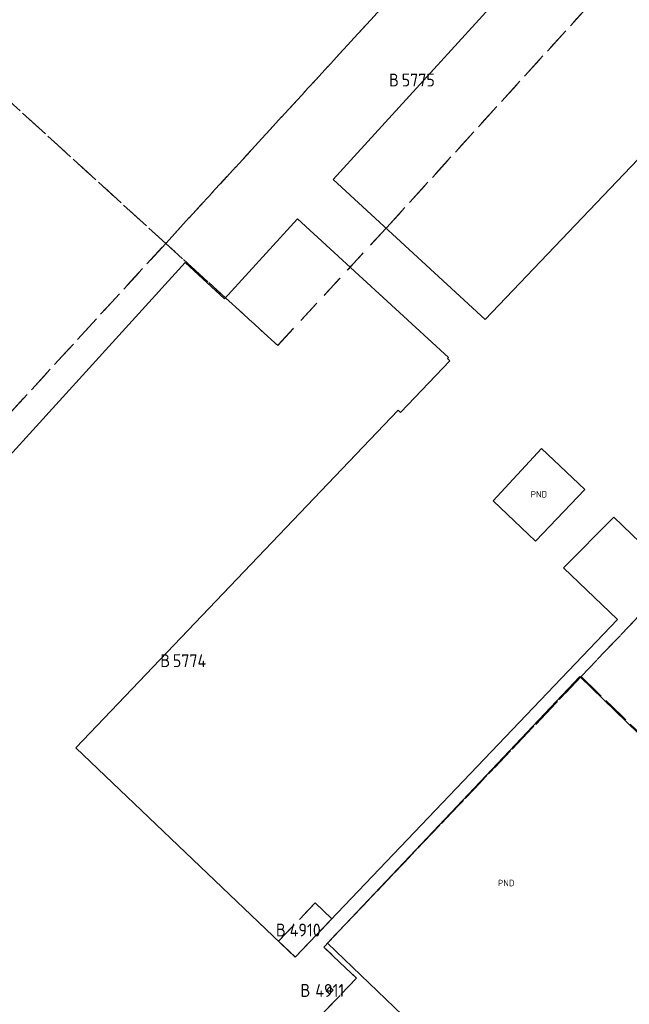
# Model space of a CAD drawing. Header units: metres. Extents: x 207644 to 210135, y 370459 to 373417.
# Tile 192 of 256: x 208773 to 208858, y 372074 to 372211. Entities that reach past the tile are written whole.
import ezdxf
from ezdxf.enums import TextEntityAlignment as Align

# ---------------------------------------------------------------- set-up
doc = ezdxf.new("R2010")
doc.units = ezdxf.units.M
doc.linetypes.add('HIDDEN2', pattern=[4.7625, 3.175, -1.5875])
for name, color, linetype in [('GB', 1, 'Continuous'), ('GB11', 1, 'Continuous'), ('KAD_Niet_vastgesteld_Perceel', 30, 'Continuous'), ('KAD_perceelnummer', 212, 'Continuous'), ('KAD_sectie', 212, 'Continuous'), ('KAD_Vastgesteld_Perceel', 212, 'Continuous'), ('PND', 7, 'Continuous')]:
    doc.layers.add(name, color=color, linetype=linetype)
doc.styles.add('ISO', font='isocpeur.ttf', dxfattribs={"height": 1})
doc.styles.add('ISOCP', font='ISOCP.shx', dxfattribs={"height": 1.8})

# ---------------------------------------------------------------- blocks, each defined once
blk = doc.blocks.new('ACMAP_ANN_TEMPLATE_Niet_Vastgesteld_Perceelnummer')
at = {"layer": 'KAD_perceelnummer', "style": 'ISOCP'}
blk.add_attdef('Perceelnummer', text='', height=1.8, dxfattribs=at).set_placement((0, 0), align=Align.MIDDLE)
at = {"layer": 'KAD_sectie', "style": 'ISOCP'}
blk.add_attdef('sectie', text='', height=1.8, dxfattribs=at).set_placement((-2.7, 0), align=Align.MIDDLE_RIGHT)
blk = doc.blocks.new('ACMAP_ANN_TEMPLATE_Vastgesteld_Perceelnummer')
at = {"layer": 'KAD_perceelnummer', "style": 'ISOCP'}
blk.add_attdef('Perceelnummer', text='', height=1.8, dxfattribs=at).set_placement((0, 0), align=Align.MIDDLE)
at = {"layer": 'KAD_sectie', "style": 'ISOCP'}
blk.add_attdef('sectie', text='', height=1.8, dxfattribs=at).set_placement((-2.7, 0), align=Align.MIDDLE_RIGHT)

msp = doc.modelspace()

# ---------------------------------------------------------------- linework, layer by layer
at = {"layer": 'GB', "color": 253, "linetype": 'Continuous', "lineweight": 13}
for points in [[(208848.262, 372223.085), (208816.824, 372188.55)], [(208837.97, 372169.065), (208877.682, 372210.648)], [(208811.831, 372183.066), (208801.672, 372171.906)], [(208796.167, 372176.992), (208765.197, 372142.933)], [(208801.672, 372171.906), (208796.167, 372176.992)], [(208832.748, 372163.597), (208832.899, 372163.755)], [(208833.062, 372163.297), (208832.748, 372163.597)], [(208780.947, 372109.35), (208825.877, 372156.404)], [(208825.877, 372156.404), (208826.2, 372156.096)], [(208845.852, 372151.081), (208851.87, 372145.333)], [(208844.99, 372138.153), (208839.096, 372143.781)], [(208863.321, 372134.396), (208855.911, 372141.473)], [(208848.887, 372134.431), (208856.452, 372127.207)], [(208856.452, 372127.207), (208811.524, 372080.155)], [(208816.017, 372082.095), (208851.169, 372119.252)], [(208851.169, 372119.252), (208864.287, 372106.534)], [(208811.524, 372080.155), (208780.947, 372109.35)], [(208826.486, 372072.039), (208816.017, 372082.095)]]:
    msp.add_lwpolyline(points, dxfattribs=at)
at = {"layer": 'GB11', "color": 253, "linetype": 'Continuous', "lineweight": 13}
for points in [[(208816.824, 372188.55), (208837.97, 372169.065)], [(208832.899, 372163.755), (208811.831, 372183.066)], [(208826.2, 372156.096), (208833.062, 372163.297)], [(208839.096, 372143.781), (208845.852, 372151.081)], [(208851.87, 372145.333), (208844.99, 372138.153)], [(208855.911, 372141.473), (208848.887, 372134.431)]]:
    msp.add_lwpolyline(points, dxfattribs=at)
at = {"layer": 'KAD_Niet_vastgesteld_Perceel', "color": 253, "linetype": 'HIDDEN2', "lineweight": 13}
for points in [[(208736.596, 372231.713), (208790.841, 372291.044), (208809.387, 372274.388), (208848.298, 372239.444), (208793.465, 372179.662), (208746.17, 372222.723), (208736.596, 372231.713)], [(208848.298, 372239.444), (208863.814, 372225.51), (208855.657, 372216.353), (208824.219, 372181.818), (208809.066, 372165.412), (208801.808, 372172.065), (208793.465, 372179.662), (208848.298, 372239.444)], [(208699.341, 372190.965), (208736.596, 372231.713), (208746.17, 372222.723), (208793.465, 372179.662), (208739.323, 372120.633), (208728.959, 372129.593), (208690.777, 372090.148), (208646.34, 372132.933), (208698.188, 372189.704), (208744.63, 372151.314), (208745.509, 372152.534), (208699.341, 372190.965)], [(208739.808, 372086.071), (208757.802, 372104.699), (208748.653, 372112.588), (208739.323, 372120.633), (208793.465, 372179.662), (208801.808, 372172.065), (208809.066, 372165.412), (208824.219, 372181.818), (208855.657, 372216.353), (208863.814, 372225.51), (208879.935, 372211.033), (208885.034, 372206.454), (208910.133, 372183.914), (208911.602, 372182.589), (208851.359, 372119.257), (208815.488, 372081.546), (208820.063, 372077.235), (208762.909, 372017.449), (208756.867, 372023.399), (208754.519, 372025.703), (208716.683, 372062.131), (208739.808, 372086.071)], [(208811.524, 372080.155), (208816.614, 372085.485), (208814.285, 372087.709), (208809.195, 372082.379), (208811.524, 372080.155)], [(208816.297, 372075.018), (208816.816, 372075.559), (208816.354, 372076.002), (208815.835, 372075.461), (208816.297, 372075.018)]]:
    msp.add_lwpolyline(points, close=True, dxfattribs=at)
at = {"layer": 'KAD_Vastgesteld_Perceel', "color": 253, "linetype": 'HIDDEN2', "lineweight": 13}
for points in [[(208957.708, 372074.863), (208942.584, 372054.99), (208941.22, 372056.031), (208918.394, 372073.456), (208907.65, 372059.406), (208892.714, 372073.648), (208861.401, 372103.399), (208864.458, 372106.632), (208851.359, 372119.257), (208911.602, 372182.589), (208910.133, 372183.914), (208931.59, 372207.426), (208933.014, 372208.986), (209007.745, 372140.61), (209006.371, 372138.804), (209003.371, 372134.862), (208996.648, 372126.029), (208957.708, 372074.863)], [(208816.614, 372085.485), (208811.524, 372080.155), (208809.195, 372082.379), (208814.285, 372087.709), (208816.614, 372085.485)], [(208815.835, 372075.461), (208816.354, 372076.002), (208816.816, 372075.559), (208816.297, 372075.018), (208815.835, 372075.461)]]:
    msp.add_lwpolyline(points, close=True, dxfattribs=at)
msp.add_lwpolyline([(208762.909, 372017.449), (208820.063, 372077.235), (208815.488, 372081.546), (208851.359, 372119.257), (208864.458, 372106.632), (208861.401, 372103.399), (208892.714, 372073.648), (208907.65, 372059.406)], dxfattribs=at)

# ---------------------------------------------------------------- block references
at = {"layer": 'KAD_Niet_vastgesteld_Perceel', "color": 253, "linetype": 'HIDDEN2', "lineweight": 13}
ref = msp.add_blockref('ACMAP_ANN_TEMPLATE_Niet_Vastgesteld_Perceelnummer', (208828.664, 372202.428), dxfattribs=at)
ref.add_attrib('Perceelnummer', '5775', dxfattribs={"layer": 'KAD_perceelnummer', "lineweight": 13, "height": 1.8, "style": 'ISOCP'}).set_placement((208828.664, 372202.428), align=Align.MIDDLE)
ref.add_attrib('sectie', 'B', dxfattribs={"layer": 'KAD_sectie', "lineweight": 13, "height": 1.8, "style": 'ISOCP'}).set_placement((208825.964, 372202.428), align=Align.MIDDLE_RIGHT)
ref = msp.add_blockref('ACMAP_ANN_TEMPLATE_Niet_Vastgesteld_Perceelnummer', (208796.786, 372121.48), dxfattribs=at)
ref.add_attrib('Perceelnummer', '5774', dxfattribs={"layer": 'KAD_perceelnummer', "lineweight": 13, "height": 1.8, "style": 'ISOCP'}).set_placement((208796.786, 372121.48), align=Align.MIDDLE)
ref.add_attrib('sectie', 'B', dxfattribs={"layer": 'KAD_sectie', "lineweight": 13, "height": 1.8, "style": 'ISOCP'}).set_placement((208794.086, 372121.48), align=Align.MIDDLE_RIGHT)
at = {"layer": 'KAD_Vastgesteld_Perceel', "color": 253, "linetype": 'HIDDEN2', "lineweight": 13}
ref = msp.add_blockref('ACMAP_ANN_TEMPLATE_Vastgesteld_Perceelnummer', (208812.905, 372083.932), dxfattribs=at)
ref.add_attrib('Perceelnummer', '4910', dxfattribs={"layer": 'KAD_perceelnummer', "lineweight": 13, "height": 1.8, "style": 'ISOCP'}).set_placement((208812.905, 372083.932), align=Align.MIDDLE)
ref.add_attrib('sectie', 'B', dxfattribs={"layer": 'KAD_sectie', "lineweight": 13, "height": 1.8, "style": 'ISOCP'}).set_placement((208810.205, 372083.932), align=Align.MIDDLE_RIGHT)
ref = msp.add_blockref('ACMAP_ANN_TEMPLATE_Vastgesteld_Perceelnummer', (208816.325, 372075.51), dxfattribs=at)
ref.add_attrib('Perceelnummer', '4911', dxfattribs={"layer": 'KAD_perceelnummer', "lineweight": 13, "height": 1.8, "style": 'ISOCP'}).set_placement((208816.325, 372075.51), align=Align.MIDDLE)
ref.add_attrib('sectie', 'B', dxfattribs={"layer": 'KAD_sectie', "lineweight": 13, "height": 1.8, "style": 'ISOCP'}).set_placement((208813.625, 372075.51), align=Align.MIDDLE_RIGHT)

# ---------------------------------------------------------------- texts
at = {"layer": 'PND', "color": 253, "linetype": 'Continuous', "lineweight": 13, "style": 'ISO'}
for p in [(208845.483, 372144.675), (208840.918, 372090.486)]:
    msp.add_text('PND', height=0.9, dxfattribs=at).set_placement(p, align=Align.MIDDLE_CENTER)

doc.saveas('drawing.dxf')
